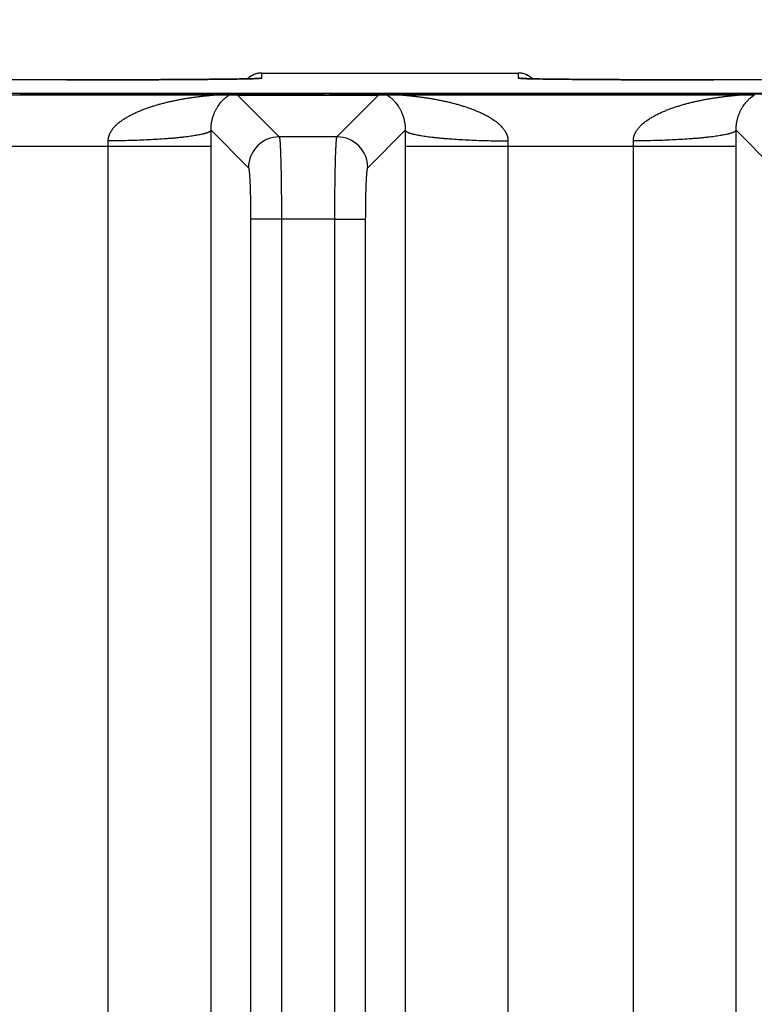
# Model space of a CAD drawing. Header units: inches. Extents: x 0 to 34, y 0 to 22.
# Tile 114 of 224: x 18.2 to 18.9, y 4.9 to 5.8. Entities that reach past the tile are written whole.
import ezdxf

# ---------------------------------------------------------------- set-up
doc = ezdxf.new("R2010")
doc.units = ezdxf.units.IN
doc.header["$LTSCALE"] = 1.87
doc.header["$MEASUREMENT"] = 0
doc.layers.get('0').update_dxf_attribs({"linetype": 'CONTINUOUS'})
doc.layers.add('DIMENSIONS', color=7, linetype='CONTINUOUS')
doc.styles.get("Standard").update_dxf_attribs({"font": 'txt', "width": 0.8})
doc.dimstyles.new('DIMSTYLE_1', dxfattribs={"dimtxt": 0.125, "dimasz": 0.18, "dimexe": 0.125, "dimexo": 0.0625, "dimgap": 0.03125, "dimtad": 0, "dimtih": 1, "dimtoh": 1, "dimdec": 3, "dimzin": 4, "dimdsep": 46, "dimtxsty": 'STANDARD', "dimblk": '_FILLED', "dimblk1": '_FILLED', "dimblk2": '_FILLED', "dimcen": 0.09, "dimadec": 0, "dimazin": 0, "dimtp": 0.01, "dimtm": 0.01, "dimtfac": 1, "dimtdec": 3, "dimtofl": 0, "dimtmove": 0, "dimatfit": 3, "dimldrblk": '_FILLED', "dimfxl": 1, "dimtolj": 1, "dimtzin": 4, "dimarcsym": 0})

# ---------------------------------------------------------------- blocks, each defined once
blk = doc.blocks.new('*D16')
at = {"layer": 'DIMENSIONS', "color": 2, "linetype": 'CONTINUOUS'}
blk.add_line((20.02659, 5.0329), (20.02659, 6.46713), dxfattribs=at)
at = {"layer": 'DIMENSIONS', "color": 2, "linetype": 'CONTINUOUS', "insert": (19.96409, 6.52963), "char_height": 0.125, "width": 1.425, "attachment_point": 1, "rotation": 90, "line_spacing_factor": 0.9}
blk.add_mtext('14.374{\\Ftxt.shx;\\W1.000000;\\H0.125000; }[365.1]', dxfattribs=at)
blk = doc.blocks.new('_FILLED')
at = {"color": 0, "linetype": 'BYBLOCK'}
blk.add_solid([(0, 0), (-1, 0.1736), (-1, -0.1736)], dxfattribs=at)
blk = doc.blocks.new('*D17')
at = {"layer": 'DIMENSIONS', "color": 2, "linetype": 'CONTINUOUS'}
blk.add_line((21.04659, 4.2329), (21.04659, 6.46713), dxfattribs=at)
at = {"layer": 'DIMENSIONS', "color": 2, "linetype": 'CONTINUOUS', "insert": (20.98409, 6.52963), "char_height": 0.125, "width": 1.525, "attachment_point": 1, "rotation": 90, "line_spacing_factor": 0.9}
blk.add_mtext('15.394{\\Ftxt.shx;\\W1.000000;\\H0.125000; }[391.01]', dxfattribs=at)

msp = doc.modelspace()

# ---------------------------------------------------------------- linework, layer by layer
at = {"color": 7, "linetype": 'CONTINUOUS'}
for p, q in [((18.26008, 5.77295), (17.94935, 5.77296)), ((18.29013, 5.77298), (18.2801, 5.77296)), ((18.30501, 5.773), (18.29013, 5.77298)), ((18.31961, 5.77304), (18.30501, 5.773)), ((18.32913, 5.77307), (18.31961, 5.77304)), ((18.34302, 5.77312), (18.32913, 5.77307)), ((18.352, 5.77316), (18.34302, 5.77312)), ((18.36071, 5.77321), (18.352, 5.77316)), ((18.36914, 5.77326), (18.36071, 5.77321)), ((18.37725, 5.77331), (18.36914, 5.77326)), ((18.38503, 5.77336), (18.37725, 5.77331)), ((18.39246, 5.77342), (18.38503, 5.77336)), ((18.39923, 5.77349), (18.39246, 5.77342)), ((18.40774, 5.77357), (18.39923, 5.77349)), ((18.41442, 5.77365), (18.40774, 5.77357)), ((18.41989, 5.77372), (18.41442, 5.77365)), ((18.42447, 5.77378), (18.41989, 5.77372)), ((18.42827, 5.77384), (18.42447, 5.77378)), ((18.43247, 5.77392), (18.42827, 5.77384)), ((18.43592, 5.77399), (18.43247, 5.77392)), ((18.43877, 5.77406), (18.43592, 5.77399)), ((18.44109, 5.77412), (18.43877, 5.77406)), ((18.44295, 5.77417), (18.44109, 5.77412)), ((18.44442, 5.77422), (18.44295, 5.77417)), ((18.4453, 5.77426), (18.44442, 5.77422)), ((18.446, 5.77429), (18.4453, 5.77426)), ((18.44655, 5.77432), (18.446, 5.77429)), ((18.44684, 5.77434), (18.44655, 5.77432)), ((18.44707, 5.77435), (18.44684, 5.77434)), ((18.44724, 5.77436), (18.44707, 5.77435)), ((18.44735, 5.77437), (18.44724, 5.77436)), ((18.4474, 5.77437), (18.44735, 5.77437)), ((18.4474, 5.77437), (18.4474, 5.77437)), ((18.44741, 5.77434), (18.45008, 5.77461)), ((18.45008, 5.77461), (18.45017, 5.77963)), ((18.45017, 5.77963), (18.69919, 5.77963)), ((18.69919, 5.77963), (18.69928, 5.77461)), ((18.69928, 5.77461), (18.70195, 5.77434)), ((18.702, 5.77437), (18.70197, 5.77437)), ((18.70209, 5.77436), (18.702, 5.77437)), ((18.70224, 5.77435), (18.70209, 5.77436)), ((18.70246, 5.77434), (18.70224, 5.77435)), ((18.70273, 5.77432), (18.70246, 5.77434)), ((18.70307, 5.77431), (18.70273, 5.77432)), ((18.7037, 5.77428), (18.70307, 5.77431)), ((18.7045, 5.77424), (18.7037, 5.77428)), ((18.7059, 5.77419), (18.7045, 5.77424)), ((18.7077, 5.77413), (18.7059, 5.77419)), ((18.70994, 5.77407), (18.7077, 5.77413)), ((18.71268, 5.77401), (18.70994, 5.77407)), ((18.71599, 5.77394), (18.71268, 5.77401)), ((18.71998, 5.77386), (18.71599, 5.77394)), ((18.72482, 5.77379), (18.71998, 5.77386)), ((18.72919, 5.77372), (18.72482, 5.77379)), ((18.73454, 5.77365), (18.72919, 5.77372)), ((18.74102, 5.77358), (18.73454, 5.77365)), ((18.74865, 5.7735), (18.74102, 5.77358)), ((18.75755, 5.77342), (18.74865, 5.7735)), ((18.76447, 5.77336), (18.75755, 5.77342)), ((18.77223, 5.77331), (18.76447, 5.77336)), ((18.78041, 5.77325), (18.77223, 5.77331)), ((18.78881, 5.77321), (18.78041, 5.77325)), ((18.79751, 5.77316), (18.78881, 5.77321)), ((18.80648, 5.77312), (18.79751, 5.77316)), ((18.82035, 5.77307), (18.80648, 5.77312)), ((18.83467, 5.77303), (18.82035, 5.77307)), ((18.84935, 5.77299), (18.83467, 5.77303)), ((18.86427, 5.77297), (18.84935, 5.77299)), ((18.87935, 5.77296), (18.86427, 5.77297)), ((19.19008, 5.77295), (18.87935, 5.77296)), ((21.5412, 5.75967), (5.7528, 5.75967)), ((18.07706, 5.75848), (18.4027, 5.75848)), ((18.21472, 5.75919), (18.50506, 5.75919)), ((18.4027, 5.75848), (18.41836, 5.75826)), ((18.41836, 5.75826), (18.42654, 5.75805)), ((18.42654, 5.75805), (18.5636, 5.75805)), ((18.42654, 5.75805), (18.46703, 5.71756)), ((18.51006, 5.75923), (18.51091, 5.75945)), ((18.5159, 5.75949), (21.54119, 5.75949)), ((18.52311, 5.71756), (18.5636, 5.75805)), ((18.5636, 5.75805), (18.57177, 5.75826)), ((18.57177, 5.75826), (18.58743, 5.75848)), ((18.58743, 5.75848), (18.91308, 5.75848)), ((18.91308, 5.75848), (18.92874, 5.75826)), ((18.40071, 5.72393), (18.43705, 5.68759)), ((18.55308, 5.68759), (18.58943, 5.72393)), ((18.91108, 5.72393), (18.94743, 5.68759)), ((18.52311, 5.71756), (18.46703, 5.71756)), ((18.07902, 5.70848), (18.40074, 5.70848)), ((18.30084, 2.38231), (18.30084, 5.70848)), ((18.40074, 2.38231), (18.40074, 5.70848)), ((18.58939, 5.70848), (18.91112, 5.70848)), ((18.58939, 5.70848), (18.58939, 2.38231)), ((18.6893, 5.70848), (18.6893, 2.38231)), ((18.81121, 2.38231), (18.81121, 5.70848)), ((18.91112, 2.38231), (18.91112, 5.70848)), ((18.46911, 5.63764), (18.43914, 5.63764)), ((18.43914, 5.63764), (18.43914, 2.45316)), ((18.52102, 5.63769), (18.46911, 5.63764)), ((18.46911, 5.63764), (18.46911, 2.4531)), ((18.52102, 2.45316), (18.52102, 5.63769)), ((18.52102, 5.63764), (18.55099, 5.63764)), ((18.55099, 2.45316), (18.55099, 5.63764))]:
    msp.add_line(p, q, dxfattribs=at)
for points in [[(18.2801, 5.77296), (18.26495, 5.77296), (18.26008, 5.77296)], [(18.45017, 5.77963), (18.44976, 5.77963), (18.44883, 5.77959), (18.4479, 5.77951), (18.44698, 5.77938), (18.44607, 5.77921), (18.44516, 5.779), (18.44427, 5.77875), (18.44339, 5.77845), (18.44252, 5.77812), (18.44167, 5.77774), (18.44084, 5.77733), (18.44003, 5.77688), (18.43924, 5.77639), (18.43848, 5.77586), (18.43773, 5.7753), (18.43702, 5.77471), (18.43634, 5.77408), (18.43625, 5.774)], [(18.71311, 5.774), (18.71303, 5.77408), (18.71234, 5.77471), (18.71163, 5.7753), (18.71089, 5.77586), (18.71012, 5.77639), (18.70933, 5.77688), (18.70852, 5.77733), (18.70769, 5.77774), (18.70684, 5.77812), (18.70597, 5.77845), (18.70509, 5.77875), (18.7042, 5.779), (18.70329, 5.77921), (18.70238, 5.77938), (18.70146, 5.77951), (18.70053, 5.77959), (18.69961, 5.77963), (18.69919, 5.77963)]]:
    msp.add_lwpolyline(points, dxfattribs=at)
for centre, radius, start, end in [((18.45017, 5.75963), 0.02, 90.00009, 134.07837), ((18.45008, 5.75461), 0.02, 89.99992, 99.52693), ((18.69919, 5.75963), 0.02, 45.92162, 89.99991), ((18.69928, 5.75461), 0.02, 80.47214, 90.00008), ((14.96246, 5.70844), 3.43828, 0.00064, 0.25815), ((22.03849, 5.70842), 3.4491, 179.74225, 179.99896), ((15.47283, 5.70844), 3.43828, 0.00064, 0.25815), ((18.4671, 5.68752), 0.03004, 90.1328, 179.8672), ((18.52304, 5.68752), 0.03004, 0.1328, 89.8672), ((17.92831, 5.70854), 0.37253, 359.99147, 0.78374), ((19.06322, 5.70853), 0.37392, 179.21773, 180.00706), ((18.43868, 5.70854), 0.37253, 359.99147, 0.78374)]:
    msp.add_arc(centre, radius, start, end, dxfattribs=at)
for centre, start_param, end_param in [((18.50506, 5.75923), -1.570796, -0.034907), ((18.5159, 5.75944), 1.570796, 3.106686)]:
    msp.add_ellipse(centre, major_axis=(0.005, 0), ratio=0.008727, start_param=start_param, end_param=end_param, dxfattribs=at)
for points, knots in [([(18.26008, 5.77295), (18.26563, 5.77295), (18.27668, 5.77296), (18.29844, 5.77298), (18.31978, 5.77303), (18.34053, 5.77311), (18.35525, 5.77318), (18.36924, 5.77325), (18.38238, 5.77334), (18.39459, 5.77344), (18.40577, 5.77354), (18.41582, 5.77366), (18.42346, 5.77376), (18.42896, 5.77385), (18.4326, 5.77392), (18.43591, 5.77398), (18.43889, 5.77405), (18.44152, 5.77412), (18.4438, 5.77419), (18.44548, 5.77425), (18.44664, 5.7743), (18.44717, 5.77432), (18.44741, 5.77434)], [0, 0, 0, 0, 0.088813, 0.176944, 0.348463, 0.430533, 0.509296, 0.584147, 0.654511, 0.719845, 0.77965, 0.833464, 0.880875, 0.902063, 0.921518, 0.939202, 0.95508, 0.969125, 0.981309, 0.991606, 0.996042, 1, 1, 1, 1]), ([(18.70195, 5.77434), (18.7022, 5.77432), (18.70272, 5.7743), (18.70389, 5.77425), (18.70557, 5.77419), (18.70785, 5.77412), (18.71047, 5.77405), (18.71345, 5.77398), (18.71676, 5.77392), (18.7204, 5.77385), (18.7259, 5.77376), (18.73354, 5.77366), (18.7436, 5.77354), (18.75477, 5.77344), (18.76698, 5.77334), (18.78013, 5.77325), (18.79411, 5.77318), (18.80883, 5.77311), (18.82959, 5.77303), (18.85647, 5.77297), (18.87823, 5.77295), (18.88928, 5.77295)], [0, 0, 0, 0, 0.003958, 0.008394, 0.018691, 0.030875, 0.04492, 0.060798, 0.078482, 0.097938, 0.119126, 0.166536, 0.22035, 0.280155, 0.345489, 0.415853, 0.490704, 0.569467, 0.651538, 0.823056, 1, 1, 1, 1]), ([(18.3008, 5.71363), (18.3008, 5.71397), (18.30081, 5.71465), (18.3009, 5.71566), (18.30103, 5.7165), (18.30116, 5.71716), (18.30128, 5.71765), (18.30141, 5.71814), (18.30155, 5.71862), (18.30171, 5.7191), (18.30194, 5.71973), (18.30226, 5.7205), (18.30268, 5.72141), (18.30315, 5.72229), (18.30366, 5.72314), (18.3042, 5.72398), (18.30477, 5.72479), (18.30537, 5.72557), (18.30599, 5.72634), (18.30664, 5.72708), (18.30752, 5.72804), (18.30868, 5.72919), (18.31014, 5.7305), (18.31164, 5.73175), (18.31319, 5.73293), (18.31478, 5.73406), (18.3164, 5.73513), (18.31804, 5.73616), (18.31971, 5.73715), (18.32141, 5.73809), (18.32312, 5.739), (18.32485, 5.73986), (18.32659, 5.7407), (18.32835, 5.7415), (18.33011, 5.74228), (18.33189, 5.74302), (18.33368, 5.74374), (18.33548, 5.74444), (18.33789, 5.74533), (18.34092, 5.74639), (18.34458, 5.74757), (18.34826, 5.74868), (18.35196, 5.74971), (18.35567, 5.75068), (18.3594, 5.75158), (18.36313, 5.75242), (18.36687, 5.7532), (18.37062, 5.75392), (18.37374, 5.75448), (18.37624, 5.7549), (18.37812, 5.75521), (18.37999, 5.7555), (18.38186, 5.75578), (18.38373, 5.75605), (18.38559, 5.75631), (18.38745, 5.75655), (18.38931, 5.75679), (18.39115, 5.75701), (18.39298, 5.75722), (18.3945, 5.75739), (18.39571, 5.75752), (18.3966, 5.75762), (18.39749, 5.75771), (18.39836, 5.7578), (18.39908, 5.75787), (18.39965, 5.75793), (18.40007, 5.75798), (18.40048, 5.75802), (18.40088, 5.75806), (18.40128, 5.7581), (18.40166, 5.75814), (18.40197, 5.75818), (18.4022, 5.7582), (18.40237, 5.75822), (18.40254, 5.75824), (18.40269, 5.75826), (18.40284, 5.75828), (18.40298, 5.7583), (18.4031, 5.75832), (18.40322, 5.75833), (18.4033, 5.75835), (18.40336, 5.75836), (18.4034, 5.75837), (18.40343, 5.75838), (18.40345, 5.75839), (18.40348, 5.75839), (18.40349, 5.7584), (18.4035, 5.7584), (18.4035, 5.75841), (18.40351, 5.75841), (18.40351, 5.75842), (18.4035, 5.75842), (18.4035, 5.75842), (18.4035, 5.75843), (18.40349, 5.75843), (18.40348, 5.75843), (18.40346, 5.75844), (18.40344, 5.75844), (18.4034, 5.75845), (18.40337, 5.75845), (18.40333, 5.75846), (18.40328, 5.75846), (18.40321, 5.75846), (18.40311, 5.75847), (18.40299, 5.75847), (18.40285, 5.75848), (18.40275, 5.75848), (18.4027, 5.75848)], [0, 0, 0, 0, 0.008535, 0.01705, 0.025541, 0.029778, 0.034008, 0.038232, 0.04245, 0.046661, 0.050866, 0.059257, 0.067624, 0.075969, 0.084292, 0.092597, 0.100883, 0.109152, 0.117406, 0.125647, 0.133874, 0.150294, 0.166674, 0.183021, 0.19934, 0.215634, 0.231906, 0.24816, 0.264398, 0.28062, 0.296829, 0.313026, 0.329213, 0.345387, 0.361552, 0.37771, 0.393858, 0.409997, 0.426129, 0.45837, 0.49058, 0.522761, 0.554913, 0.587032, 0.619118, 0.651165, 0.683168, 0.715121, 0.747011, 0.762927, 0.778822, 0.794691, 0.81053, 0.826335, 0.842098, 0.857811, 0.873461, 0.889032, 0.904499, 0.919827, 0.927423, 0.934958, 0.942421, 0.949791, 0.95704, 0.960608, 0.96413, 0.967594, 0.970992, 0.974308, 0.977524, 0.98061, 0.982094, 0.98353, 0.984912, 0.986233, 0.987484, 0.988652, 0.989722, 0.990678, 0.991499, 0.991855, 0.992171, 0.992448, 0.992683, 0.992874, 0.993019, 0.993076, 0.993121, 0.993187, 0.993214, 0.993244, 0.993282, 0.99333, 0.993388, 0.993457, 0.993629, 0.993845, 0.994105, 0.994409, 0.994755, 0.995141, 0.995565, 0.996514, 0.997584, 0.99875, 1, 1, 1, 1]), ([(18.40071, 5.72393), (18.4007, 5.72421), (18.40069, 5.72477), (18.4007, 5.72558), (18.40072, 5.72635), (18.40076, 5.72709), (18.4008, 5.7278), (18.40086, 5.72849), (18.40093, 5.72914), (18.401, 5.72977), (18.40108, 5.73038), (18.4012, 5.73116), (18.40135, 5.73208), (18.40156, 5.73313), (18.40178, 5.73413), (18.40202, 5.73507), (18.40226, 5.73597), (18.40252, 5.73683), (18.40286, 5.7379), (18.40331, 5.73917), (18.40387, 5.74059), (18.40445, 5.74192), (18.40504, 5.74316), (18.40564, 5.74433), (18.40625, 5.74542), (18.40687, 5.74646), (18.40769, 5.74773), (18.40872, 5.74921), (18.40999, 5.75082), (18.41127, 5.75228), (18.41253, 5.75358), (18.41379, 5.75475), (18.41483, 5.75564), (18.41564, 5.75629), (18.41623, 5.75673), (18.4168, 5.75715), (18.41735, 5.75755), (18.41787, 5.75791), (18.4182, 5.75815), (18.41836, 5.75826)], [0, 0, 0, 0, 0.020874, 0.0411, 0.060417, 0.07862, 0.096313, 0.113422, 0.129822, 0.145519, 0.16071, 0.175494, 0.203758, 0.230365, 0.255613, 0.279807, 0.302864, 0.324976, 0.346308, 0.386805, 0.424758, 0.460645, 0.494729, 0.527177, 0.558234, 0.58809, 0.616799, 0.671179, 0.722089, 0.769963, 0.815093, 0.857661, 0.897724, 0.916781, 0.935143, 0.952758, 0.969527, 0.985305, 1, 1, 1, 1]), ([(18.57177, 5.75826), (18.57193, 5.75814), (18.57218, 5.75797), (18.57251, 5.75774), (18.57287, 5.75748), (18.57333, 5.75715), (18.5739, 5.75673), (18.57449, 5.75629), (18.57531, 5.75564), (18.57635, 5.75475), (18.5776, 5.75358), (18.57887, 5.75228), (18.58015, 5.75082), (18.58142, 5.74921), (18.58245, 5.74773), (18.58327, 5.74646), (18.58388, 5.74542), (18.58449, 5.74433), (18.5851, 5.74316), (18.58569, 5.74192), (18.58616, 5.74083), (18.58654, 5.73991), (18.58682, 5.73919), (18.58709, 5.73843), (18.58736, 5.73765), (18.58762, 5.73683), (18.58787, 5.73597), (18.58812, 5.73507), (18.58844, 5.73378), (18.58869, 5.7326), (18.58887, 5.73154), (18.58897, 5.73097), (18.58905, 5.73038), (18.58913, 5.72977), (18.58921, 5.72914), (18.58926, 5.7286), (18.5893, 5.72815), (18.58933, 5.72781), (18.58936, 5.72746), (18.58938, 5.72697), (18.58941, 5.72635), (18.58944, 5.72558), (18.58944, 5.72477), (18.58943, 5.72422), (18.58943, 5.72393)], [0, 0, 0, 0, 0.014649, 0.022432, 0.03047, 0.047242, 0.064855, 0.083225, 0.102281, 0.142334, 0.184911, 0.230041, 0.277909, 0.328821, 0.38323, 0.411931, 0.441745, 0.472801, 0.505293, 0.539375, 0.575223, 0.593911, 0.613204, 0.633128, 0.653685, 0.674988, 0.697162, 0.720244, 0.744358, 0.796294, 0.810187, 0.824478, 0.839237, 0.854507, 0.870283, 0.886616, 0.895041, 0.903651, 0.912403, 0.921289, 0.939689, 0.958986, 0.978971, 1, 1, 1, 1]), ([(18.58743, 5.75848), (18.58738, 5.75848), (18.58729, 5.75848), (18.58715, 5.75847), (18.58702, 5.75847), (18.58692, 5.75846), (18.58686, 5.75846), (18.58681, 5.75846), (18.58677, 5.75845), (18.58673, 5.75845), (18.5867, 5.75844), (18.58668, 5.75844), (18.58666, 5.75843), (18.58665, 5.75843), (18.58664, 5.75843), (18.58664, 5.75842), (18.58663, 5.75842), (18.58663, 5.75842), (18.58663, 5.75841), (18.58663, 5.75841), (18.58664, 5.7584), (18.58665, 5.7584), (18.58666, 5.75839), (18.58668, 5.75839), (18.58671, 5.75838), (18.58674, 5.75837), (18.58678, 5.75836), (18.58684, 5.75835), (18.58692, 5.75833), (18.58703, 5.75832), (18.58716, 5.7583), (18.5873, 5.75828), (18.58744, 5.75826), (18.5876, 5.75824), (18.58776, 5.75822), (18.58793, 5.7582), (18.58817, 5.75818), (18.58848, 5.75814), (18.58886, 5.7581), (18.58925, 5.75806), (18.58966, 5.75802), (18.59007, 5.75798), (18.59048, 5.75793), (18.59105, 5.75787), (18.59177, 5.7578), (18.59265, 5.75771), (18.59353, 5.75762), (18.59443, 5.75752), (18.59533, 5.75742), (18.59624, 5.75732), (18.59745, 5.75719), (18.59899, 5.75701), (18.60083, 5.75679), (18.60268, 5.75655), (18.60454, 5.75631), (18.60641, 5.75605), (18.60828, 5.75578), (18.61015, 5.7555), (18.61202, 5.75521), (18.61389, 5.7549), (18.61639, 5.75448), (18.61952, 5.75392), (18.62327, 5.7532), (18.62701, 5.75242), (18.63074, 5.75158), (18.63447, 5.75068), (18.63818, 5.74971), (18.64188, 5.74868), (18.64556, 5.74757), (18.64922, 5.74639), (18.65225, 5.74533), (18.65466, 5.74444), (18.65645, 5.74374), (18.65824, 5.74302), (18.66002, 5.74228), (18.66179, 5.7415), (18.66355, 5.7407), (18.66529, 5.73986), (18.66702, 5.73899), (18.66844, 5.73824), (18.66958, 5.73762), (18.6707, 5.73698), (18.67209, 5.73616), (18.67374, 5.73513), (18.67536, 5.73406), (18.67695, 5.73293), (18.67849, 5.73175), (18.68, 5.7305), (18.68145, 5.72919), (18.68284, 5.72781), (18.68394, 5.72659), (18.68477, 5.72557), (18.68537, 5.72479), (18.68594, 5.72398), (18.68648, 5.72314), (18.68699, 5.72229), (18.68745, 5.72141), (18.68788, 5.7205), (18.68826, 5.71958), (18.68859, 5.71863), (18.68882, 5.71782), (18.68897, 5.71716), (18.68911, 5.7165), (18.68921, 5.71583), (18.68928, 5.71516), (18.68933, 5.71448), (18.68934, 5.71397), (18.68933, 5.71363)], [0, 0, 0, 0, 0.001254, 0.002422, 0.003489, 0.004434, 0.004855, 0.005238, 0.005583, 0.005888, 0.006151, 0.006371, 0.006545, 0.006614, 0.006673, 0.006721, 0.006759, 0.00679, 0.006817, 0.006882, 0.006927, 0.006983, 0.007126, 0.007315, 0.007549, 0.007827, 0.008147, 0.008507, 0.009336, 0.010295, 0.011364, 0.012527, 0.013772, 0.015091, 0.016474, 0.017912, 0.019397, 0.022485, 0.025701, 0.029016, 0.032412, 0.035877, 0.039398, 0.042967, 0.050217, 0.057585, 0.065048, 0.072585, 0.080179, 0.087823, 0.095508, 0.110975, 0.126546, 0.142196, 0.157908, 0.173671, 0.189476, 0.205315, 0.221184, 0.237079, 0.252996, 0.284885, 0.316837, 0.34884, 0.380888, 0.412973, 0.445093, 0.477244, 0.509425, 0.541635, 0.573876, 0.590007, 0.606146, 0.622294, 0.638451, 0.654617, 0.670791, 0.686978, 0.703175, 0.719383, 0.727493, 0.735606, 0.751844, 0.768097, 0.78437, 0.800664, 0.816982, 0.833329, 0.849709, 0.866129, 0.882595, 0.890849, 0.899119, 0.907405, 0.915709, 0.924032, 0.932377, 0.940744, 0.949134, 0.95755, 0.965991, 0.970221, 0.974458, 0.982949, 0.987204, 0.991465, 1, 1, 1, 1]), ([(18.81118, 5.71363), (18.81117, 5.71397), (18.81119, 5.71465), (18.81128, 5.71566), (18.8114, 5.7165), (18.81154, 5.71716), (18.81165, 5.71765), (18.81178, 5.71814), (18.81193, 5.71862), (18.81209, 5.7191), (18.81231, 5.71973), (18.81263, 5.7205), (18.81306, 5.72141), (18.81352, 5.72229), (18.81403, 5.72314), (18.81457, 5.72398), (18.81514, 5.72479), (18.81574, 5.72557), (18.81636, 5.72634), (18.81701, 5.72708), (18.8179, 5.72804), (18.81906, 5.72919), (18.82051, 5.7305), (18.82202, 5.73175), (18.82357, 5.73293), (18.82515, 5.73406), (18.82677, 5.73513), (18.82842, 5.73616), (18.83009, 5.73715), (18.83178, 5.73809), (18.83349, 5.739), (18.83522, 5.73986), (18.83696, 5.7407), (18.83872, 5.7415), (18.84049, 5.74228), (18.84227, 5.74302), (18.84406, 5.74374), (18.84586, 5.74444), (18.84826, 5.74533), (18.85129, 5.74639), (18.85495, 5.74757), (18.85863, 5.74868), (18.86233, 5.74971), (18.86604, 5.75068), (18.86977, 5.75158), (18.8735, 5.75242), (18.87725, 5.7532), (18.88099, 5.75392), (18.88412, 5.75448), (18.88662, 5.7549), (18.88849, 5.75521), (18.89036, 5.7555), (18.89223, 5.75578), (18.8941, 5.75605), (18.89597, 5.75631), (18.89783, 5.75655), (18.89968, 5.75679), (18.90153, 5.75701), (18.90336, 5.75722), (18.90488, 5.75739), (18.90608, 5.75752), (18.90698, 5.75762), (18.90786, 5.75771), (18.90874, 5.7578), (18.90946, 5.75787), (18.91003, 5.75793), (18.91044, 5.75798), (18.91085, 5.75802), (18.91126, 5.75806), (18.91165, 5.7581), (18.91203, 5.75814), (18.91234, 5.75818), (18.91258, 5.7582), (18.91275, 5.75822), (18.91291, 5.75824), (18.91307, 5.75826), (18.91322, 5.75828), (18.91335, 5.7583), (18.91348, 5.75832), (18.91359, 5.75833), (18.91367, 5.75835), (18.91373, 5.75836), (18.91377, 5.75837), (18.9138, 5.75838), (18.91383, 5.75839), (18.91385, 5.75839), (18.91386, 5.7584), (18.91387, 5.7584), (18.91388, 5.75841), (18.91388, 5.75841), (18.91388, 5.75842), (18.91388, 5.75842), (18.91388, 5.75842), (18.91387, 5.75843), (18.91386, 5.75843), (18.91385, 5.75843), (18.91383, 5.75844), (18.91381, 5.75844), (18.91378, 5.75845), (18.91374, 5.75845), (18.9137, 5.75846), (18.91366, 5.75846), (18.91359, 5.75846), (18.91349, 5.75847), (18.91336, 5.75847), (18.91322, 5.75848), (18.91313, 5.75848), (18.91308, 5.75848)], [0, 0, 0, 0, 0.008535, 0.01705, 0.025541, 0.029778, 0.034008, 0.038232, 0.04245, 0.046661, 0.050866, 0.059257, 0.067624, 0.075969, 0.084292, 0.092597, 0.100883, 0.109152, 0.117406, 0.125647, 0.133874, 0.150294, 0.166674, 0.183021, 0.19934, 0.215634, 0.231906, 0.24816, 0.264398, 0.28062, 0.296829, 0.313026, 0.329213, 0.345387, 0.361552, 0.37771, 0.393858, 0.409997, 0.426129, 0.45837, 0.49058, 0.522761, 0.554913, 0.587032, 0.619118, 0.651165, 0.683168, 0.715121, 0.747011, 0.762927, 0.778822, 0.794691, 0.81053, 0.826335, 0.842098, 0.857811, 0.873461, 0.889032, 0.904499, 0.919827, 0.927423, 0.934958, 0.942421, 0.949791, 0.95704, 0.960608, 0.96413, 0.967594, 0.970992, 0.974308, 0.977524, 0.98061, 0.982094, 0.98353, 0.984912, 0.986233, 0.987484, 0.988652, 0.989722, 0.990678, 0.991499, 0.991855, 0.992171, 0.992448, 0.992683, 0.992874, 0.993019, 0.993076, 0.993121, 0.993187, 0.993214, 0.993244, 0.993282, 0.99333, 0.993388, 0.993457, 0.993629, 0.993845, 0.994105, 0.994409, 0.994755, 0.995141, 0.995565, 0.996514, 0.997584, 0.99875, 1, 1, 1, 1]), ([(18.91108, 5.72393), (18.91108, 5.72421), (18.91107, 5.72477), (18.91107, 5.72558), (18.9111, 5.72635), (18.91113, 5.72709), (18.91118, 5.7278), (18.91124, 5.72849), (18.9113, 5.72914), (18.91138, 5.72977), (18.91146, 5.73038), (18.91157, 5.73116), (18.91173, 5.73208), (18.91194, 5.73313), (18.91216, 5.73413), (18.91239, 5.73507), (18.91264, 5.73597), (18.91289, 5.73683), (18.91323, 5.7379), (18.91368, 5.73917), (18.91424, 5.74059), (18.91482, 5.74192), (18.91541, 5.74316), (18.91602, 5.74433), (18.91663, 5.74542), (18.91724, 5.74646), (18.91806, 5.74773), (18.91909, 5.74921), (18.92037, 5.75082), (18.92164, 5.75228), (18.92291, 5.75358), (18.92416, 5.75475), (18.9252, 5.75564), (18.92602, 5.75629), (18.92661, 5.75673), (18.92718, 5.75715), (18.92772, 5.75755), (18.92824, 5.75791), (18.92858, 5.75815), (18.92874, 5.75826)], [0, 0, 0, 0, 0.020874, 0.0411, 0.060417, 0.07862, 0.096313, 0.113422, 0.129822, 0.145519, 0.16071, 0.175494, 0.203758, 0.230365, 0.255613, 0.279807, 0.302864, 0.324976, 0.346308, 0.386805, 0.424758, 0.460645, 0.494729, 0.527177, 0.558234, 0.58809, 0.616799, 0.671179, 0.722089, 0.769963, 0.815093, 0.857661, 0.897724, 0.916781, 0.935143, 0.952758, 0.969527, 0.985305, 1, 1, 1, 1]), ([(18.40071, 5.72393), (18.40063, 5.72375), (18.40049, 5.72354), (18.40027, 5.72331), (18.40009, 5.72315), (18.39983, 5.72294), (18.39947, 5.72269), (18.39906, 5.72245), (18.39858, 5.72221), (18.39806, 5.72197), (18.39747, 5.72173), (18.39684, 5.72149), (18.39615, 5.72125), (18.3954, 5.72101), (18.3946, 5.72078), (18.39375, 5.72054), (18.39284, 5.72031), (18.39153, 5.72), (18.38976, 5.71962), (18.38791, 5.71926), (18.38632, 5.71897), (18.38461, 5.71868), (18.38235, 5.71833), (18.37951, 5.71792), (18.37648, 5.71753), (18.37328, 5.71715), (18.36991, 5.71679), (18.36639, 5.71644), (18.36272, 5.71612), (18.35891, 5.7158), (18.35357, 5.71541), (18.34661, 5.71496), (18.33796, 5.71452), (18.32897, 5.71416), (18.31972, 5.71389), (18.31031, 5.7137), (18.30398, 5.71365), (18.3008, 5.71363)], [0, 0, 0, 0, 0.005801, 0.007467, 0.009232, 0.013075, 0.017361, 0.022113, 0.027344, 0.033066, 0.039285, 0.046006, 0.053229, 0.060958, 0.06919, 0.077925, 0.087161, 0.096894, 0.117839, 0.140726, 0.152885, 0.165513, 0.19215, 0.220585, 0.250756, 0.282601, 0.316049, 0.351029, 0.387463, 0.42527, 0.464367, 0.546079, 0.631869, 0.720968, 0.812574, 0.905865, 1, 1, 1, 1]), ([(18.58943, 5.72393), (18.58951, 5.72375), (18.58966, 5.72354), (18.58987, 5.72331), (18.59005, 5.72315), (18.59031, 5.72294), (18.59067, 5.72269), (18.59109, 5.72245), (18.59156, 5.72221), (18.59209, 5.72197), (18.59267, 5.72173), (18.5933, 5.72149), (18.594, 5.72125), (18.59474, 5.72101), (18.59554, 5.72078), (18.5964, 5.72054), (18.5973, 5.72031), (18.59861, 5.72), (18.60038, 5.71962), (18.60223, 5.71926), (18.60382, 5.71897), (18.60553, 5.71868), (18.60779, 5.71833), (18.61063, 5.71792), (18.61366, 5.71753), (18.61686, 5.71715), (18.62023, 5.71679), (18.62375, 5.71644), (18.62742, 5.71612), (18.63123, 5.7158), (18.63657, 5.71541), (18.64353, 5.71496), (18.65218, 5.71452), (18.66117, 5.71416), (18.67041, 5.71389), (18.67983, 5.7137), (18.68616, 5.71365), (18.68933, 5.71363)], [0, 0, 0, 0, 0.005799, 0.007465, 0.00923, 0.013072, 0.017357, 0.022108, 0.027339, 0.03306, 0.039278, 0.045998, 0.053221, 0.060948, 0.069179, 0.077914, 0.087149, 0.096881, 0.117825, 0.140711, 0.152869, 0.165496, 0.192133, 0.220567, 0.250738, 0.282582, 0.31603, 0.35101, 0.387444, 0.425252, 0.464349, 0.546063, 0.631855, 0.720957, 0.812567, 0.905861, 1, 1, 1, 1]), ([(18.91108, 5.72393), (18.91101, 5.72375), (18.91086, 5.72354), (18.91065, 5.72331), (18.91047, 5.72315), (18.91021, 5.72294), (18.90985, 5.72269), (18.90943, 5.72245), (18.90896, 5.72221), (18.90843, 5.72197), (18.90785, 5.72173), (18.90721, 5.72149), (18.90652, 5.72125), (18.90577, 5.72101), (18.90497, 5.72078), (18.90412, 5.72054), (18.90321, 5.72031), (18.9019, 5.72), (18.90014, 5.71962), (18.89828, 5.71926), (18.8967, 5.71897), (18.89499, 5.71868), (18.89273, 5.71833), (18.88988, 5.71792), (18.88685, 5.71753), (18.88365, 5.71715), (18.88029, 5.71679), (18.87676, 5.71644), (18.87309, 5.71612), (18.86928, 5.7158), (18.86394, 5.71541), (18.85698, 5.71496), (18.84833, 5.71452), (18.83934, 5.71416), (18.8301, 5.71389), (18.82068, 5.7137), (18.81436, 5.71365), (18.81118, 5.71363)], [0, 0, 0, 0, 0.005801, 0.007467, 0.009232, 0.013075, 0.017361, 0.022113, 0.027344, 0.033066, 0.039285, 0.046006, 0.053229, 0.060958, 0.06919, 0.077925, 0.087161, 0.096894, 0.117839, 0.140726, 0.152885, 0.165513, 0.19215, 0.220585, 0.250756, 0.282601, 0.316049, 0.351029, 0.387463, 0.42527, 0.464367, 0.546079, 0.631869, 0.720968, 0.812574, 0.905865, 1, 1, 1, 1]), ([(18.46703, 5.71756), (18.46704, 5.71754), (18.46705, 5.71751), (18.46708, 5.71745), (18.46711, 5.71738), (18.46714, 5.71726), (18.46719, 5.71709), (18.46724, 5.71685), (18.46729, 5.71656), (18.46734, 5.71623), (18.46739, 5.71585), (18.46744, 5.71543), (18.46749, 5.71497), (18.46756, 5.71426), (18.46765, 5.71326), (18.46774, 5.71194), (18.46784, 5.71045), (18.46793, 5.7088), (18.46802, 5.70698), (18.46811, 5.705), (18.4682, 5.70287), (18.46828, 5.70059), (18.46839, 5.69727), (18.46852, 5.69279), (18.46865, 5.68705), (18.46877, 5.68086), (18.46888, 5.67428), (18.46896, 5.66736), (18.46903, 5.66017), (18.46908, 5.65277), (18.46911, 5.64524), (18.46911, 5.64018), (18.46911, 5.63764)], [0, 0, 0, 0, 0.000675, 0.001477, 0.002411, 0.003478, 0.006021, 0.009114, 0.01276, 0.016959, 0.021711, 0.027014, 0.032868, 0.039268, 0.053697, 0.07027, 0.088953, 0.109705, 0.132479, 0.157224, 0.183885, 0.212402, 0.24271, 0.30842, 0.380421, 0.45806, 0.540631, 0.627383, 0.717527, 0.810244, 0.904688, 1, 1, 1, 1]), ([(18.52102, 5.63769), (18.52102, 5.64023), (18.52103, 5.64529), (18.52106, 5.65282), (18.52111, 5.66021), (18.52118, 5.6674), (18.52126, 5.67431), (18.52137, 5.68089), (18.52149, 5.68708), (18.52162, 5.69282), (18.52175, 5.69729), (18.52186, 5.70061), (18.52194, 5.70288), (18.52203, 5.70501), (18.52212, 5.70699), (18.52221, 5.7088), (18.5223, 5.71046), (18.5224, 5.71195), (18.52249, 5.71327), (18.52258, 5.71426), (18.52265, 5.71497), (18.5227, 5.71543), (18.52275, 5.71585), (18.5228, 5.71623), (18.52285, 5.71656), (18.5229, 5.71685), (18.52295, 5.71709), (18.52299, 5.71726), (18.52303, 5.71738), (18.52306, 5.71745), (18.52308, 5.71751), (18.5231, 5.71754), (18.52311, 5.71756)], [0, 0, 0, 0, 0.095333, 0.189793, 0.28252, 0.37267, 0.459424, 0.541993, 0.619628, 0.691624, 0.757327, 0.787631, 0.816144, 0.842802, 0.867543, 0.890314, 0.911062, 0.929742, 0.946313, 0.960739, 0.967138, 0.97299, 0.978293, 0.983044, 0.987243, 0.990887, 0.99398, 0.996522, 0.99759, 0.998523, 0.999325, 1, 1, 1, 1]), ([(18.43705, 5.68759), (18.43706, 5.68758), (18.43708, 5.68756), (18.43711, 5.68752), (18.43713, 5.68748), (18.43717, 5.6874), (18.43722, 5.6873), (18.43726, 5.68718), (18.43729, 5.68706), (18.43732, 5.68694), (18.43737, 5.68676), (18.43742, 5.68652), (18.43749, 5.68615), (18.43758, 5.68562), (18.43767, 5.68491), (18.43777, 5.68408), (18.43787, 5.68315), (18.43796, 5.68211), (18.43805, 5.68098), (18.43814, 5.67974), (18.43826, 5.67791), (18.4384, 5.67539), (18.43855, 5.67211), (18.43868, 5.66853), (18.4388, 5.66466), (18.4389, 5.66054), (18.43899, 5.65622), (18.43906, 5.65172), (18.43912, 5.64551), (18.43914, 5.6408), (18.43914, 5.63764)], [0, 0, 0, 0, 0.000786, 0.001684, 0.0027, 0.00384, 0.006502, 0.009692, 0.011487, 0.013417, 0.017684, 0.022492, 0.027844, 0.040173, 0.054655, 0.071265, 0.089971, 0.110734, 0.133508, 0.158246, 0.184891, 0.243666, 0.309304, 0.38122, 0.458759, 0.541223, 0.627863, 0.717889, 0.810487, 1, 1, 1, 1]), ([(18.55099, 5.63764), (18.55099, 5.6408), (18.55101, 5.64551), (18.55108, 5.65172), (18.55115, 5.65622), (18.55123, 5.66054), (18.55134, 5.66466), (18.55146, 5.66853), (18.55159, 5.67211), (18.55174, 5.67539), (18.55188, 5.67791), (18.552, 5.67974), (18.55209, 5.68098), (18.55218, 5.68211), (18.55227, 5.68315), (18.55237, 5.68408), (18.55246, 5.68491), (18.55256, 5.68562), (18.55265, 5.68615), (18.55272, 5.68652), (18.55277, 5.68676), (18.55281, 5.68694), (18.55285, 5.68706), (18.55288, 5.68718), (18.55292, 5.6873), (18.55297, 5.6874), (18.553, 5.68748), (18.55303, 5.68752), (18.55305, 5.68756), (18.55307, 5.68758), (18.55308, 5.68759)], [0, 0, 0, 0, 0.189514, 0.28211, 0.372138, 0.458777, 0.541241, 0.61878, 0.690695, 0.756335, 0.815107, 0.841754, 0.866492, 0.889265, 0.910028, 0.928735, 0.945345, 0.959826, 0.972155, 0.977508, 0.982317, 0.986582, 0.988512, 0.990307, 0.993496, 0.996159, 0.997299, 0.998316, 0.999213, 1, 1, 1, 1])]:
    msp.add_open_spline(points, degree=3, knots=knots, dxfattribs=at)

# ---------------------------------------------------------------- dimensions: what is measured, and where the dimension line sits
at = {"layer": 'DIMENSIONS', "color": 2, "linetype": 'CONTINUOUS'}
for feature_location, offset, origin, picture, middle in [((21.04659, 4.2329), (0, 2.23423), (5.65259, 4.1704), '*D17', (21.04659, 7.29213)), ((20.02659, 5.0329), (0, 1.43423), (5.65259, 4.9704), '*D16', (20.02659, 7.24213))]:
    dim = msp.add_ordinate_dim(feature_location=feature_location, offset=offset, dtype=1, origin=origin, dimstyle='DIMSTYLE_1', dxfattribs=at)
    dim.commit()
    dim.dimension.update_dxf_attribs({"geometry": picture, "text_midpoint": middle})

doc.saveas('drawing.dxf')
